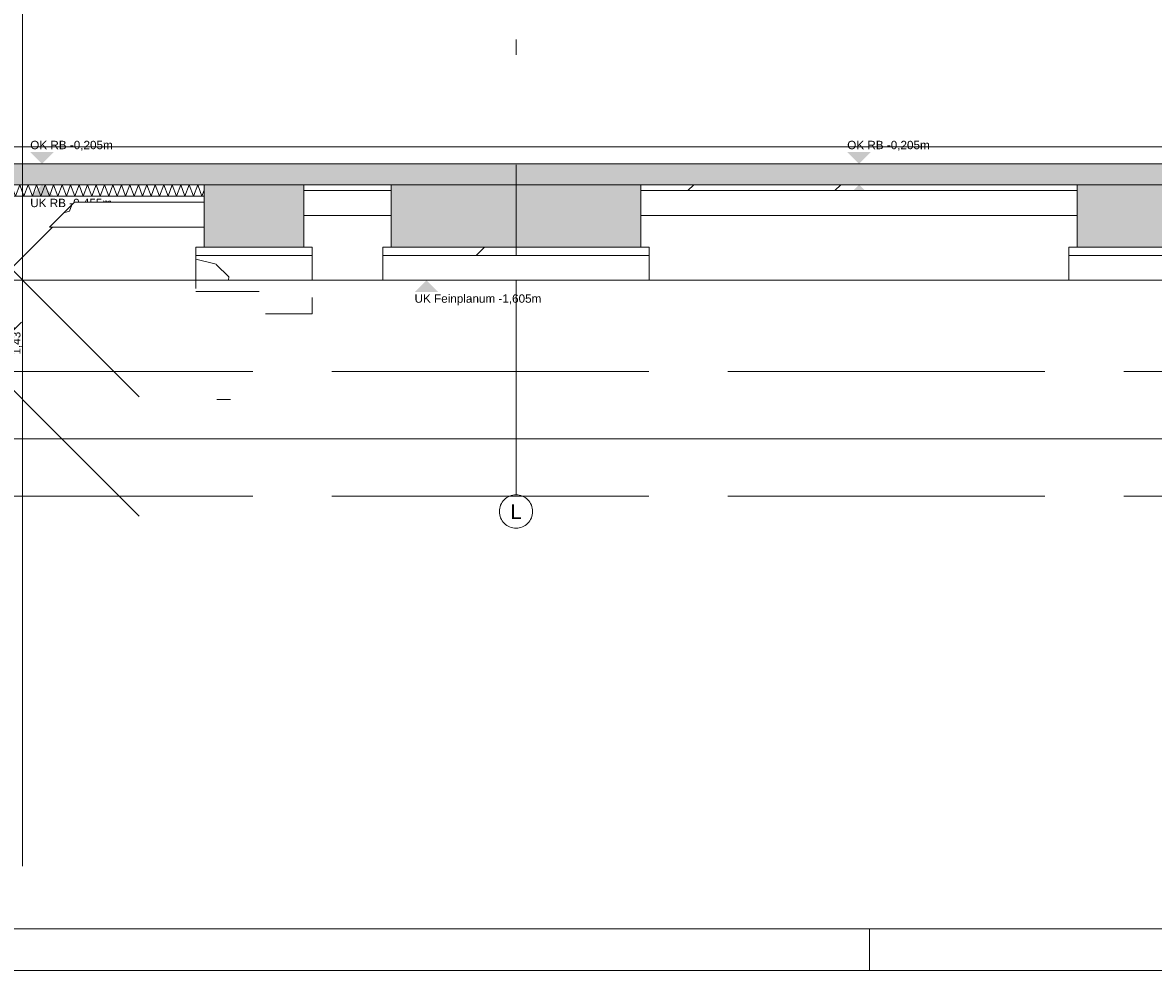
# Model space of a CAD drawing. Header units: metres. Extents: x -3716 to 31, y -1854 to 706.
# Tile 47 of 237: x -1521 to -1351, y -345 to -203. Entities that reach past the tile are written whole.
import ezdxf

# ---------------------------------------------------------------- set-up
doc = ezdxf.new("R2010")
doc.units = ezdxf.units.M
doc.header["$LTSCALE"] = 1.25
doc.header["$PDMODE"] = 1
doc.header["$PDSIZE"] = -2
for name, pattern in [('ISO-02 Strichlinie', [3.81, 3.048, -0.762]), ('ISO-03 Gestrichelt mit Abstand-3', [1.524, 0.6096, -0.9144]), ('Linienart-53', [5.291531, 3.175, -1.058062, 0.352704, -0.705764])]:
    doc.linetypes.add(name, pattern=pattern)
doc.layers.get('0').update_dxf_attribs({"lineweight": 25})
for name, color, linetype, lineweight, true_color in [('00 -Bauelemente -Dämmung innen', 7, 'Continuous', 9, 0xff7fe6), ('30 -35 Decken- 0 Decken', 7, 'Continuous', 35, 0x00ee00), ('70 -72 Beschriftung- 1 Beschriftung allgemein', 7, 'Continuous', 9, 0xff6633), ('70 -76 Bemaßung- 2 Allgemein', 7, 'Continuous', 5, 0x6666cc)]:
    doc.layers.add(name, color=color, linetype=linetype, lineweight=lineweight, true_color=true_color)
for name, color, linetype, lineweight in [('70 -71 Achsen- 1 Gebäudeachsen', 7, 'Linienart-53', 18), ('70 -74 Zeichnungsblatt- 4 Plankopf Linie', 7, 'Continuous', 13), ('Keine', 7, 'Continuous', 9)]:
    doc.layers.add(name, color=color, linetype=linetype, lineweight=lineweight)
doc.styles.add('Arial', font='arial.ttf')
doc.dimstyles.new('SIA_DIN1356', dxfattribs={"dimtxt": 1.258608, "dimasz": 2.80603, "dimexe": 2.5, "dimexo": 3.75, "dimgap": 0.625, "dimtad": 1, "dimdec": 3, "dimtxsty": 'Arial', "dimblk": 'VW_SLASH-1', "dimblk1": 'VW_SLASH-1', "dimblk2": 'VW_SLASH-1', "dimcen": 0, "dimdle": 2.5, "dimadec": 3, "dimazin": 0, "dimtfac": 1, "dimtdec": 3, "dimtix": 1, "dimtmove": 0, "dimatfit": 0, "dimldrblk": 'VW_FILLEDARROW-1', "dimfxl": 1, "dimfrac": 2, "dimtolj": 1, "dimarcsym": 0})
pattern_1 = [(-135, (0, 0), (0.883883, -0.883883), [2.12132, -1.414214])]
pattern_2 = [(19.983, (0, 0), (3.0513, -2.96883), [0.19305, -3.66798]), (-13.8697, (0.1815, 0.066), (3.0513, -2.96883), [0.34402, -6.53646]), (-44.215, (0.5155, -0.0165), (-0.57727, -4.28831), [0.21286, -4.04441]), (-97.6668, (0.668, -0.165), (-3.62857, -1.31948), [0.21635, -4.11064]), (-160.017, (0.639, -0.3794), (-6.67987, 1.64935), [0.19305, -3.66798]), (166.1303, (0.4577, -0.4453), (-9.73117, 4.61818), [0.34402, -6.53646]), (135.785, (0.1237, -0.363), (0.57727, 4.28831), [0.21286, -4.04441]), (82.3332, (-0.029, -0.2145), (3.62857, 1.31948), [0.21635, -4.11064]), (-110.556, (-1.1957, 1.773), (4.232, -2.40967), [0.17615, -4.14553]), (-67.1952, (-1.2576, 1.608), (4.23201, -2.40967), [0.28547, -6.7182]), (-29.657, (-1.147, 1.345), (5.74945, 1.63685), [0.1985, -4.67145]), (15.8914, (-0.9746, 1.2468), (1.51744, 4.04652), [0.24366, -5.73426]), (69.444, (-0.74, 1.3135), (-4.232, 2.40967), [0.17615, -4.14553]), (112.8048, (-0.6783, 1.4784), (-1.517445, -4.04652), [0.28547, -6.7182]), (150.343, (-0.789, 1.7415), (-1.51744, -4.04652), [0.1985, -4.67145]), (-164.1086, (-0.9614, 1.8398), (-4.23201, 2.40967), [0.24366, -5.73426]), (-136.779, (0.742, -1.897), (2.8039, -7.00974), [0.18786, -9.2051]), (-68.199, (0.605, -2.025), (9.6487, -0.5773), [0.151, -7.3987]), (-3.424, (0.6614, -2.166), (6.8448, 6.43247), [0.1933, -9.47264]), (43.221, (0.8544, -2.177), (-2.8039, 7.00974), [0.18786, -9.2051]), (111.801, (0.991, -2.0485), (-9.6487, 0.5773), [0.151, -7.3987]), (176.576, (0.935, -1.908), (-6.8448, -6.43247), [0.1933, -9.47264]), (142.0458, (-1.1546, -1.1546), (-0.65974, -4.04091), [0.26147, -4.96791]), (80.7274, (-1.3606, -0.994), (-4.78312, -0.82468), [0.20472, -3.88969]), (41.7948, (-1.3278, -0.7917), (-4.78312, -0.824675), [0.36503, -6.93556]), (9.7824, (-1.0555, -0.5485), (-4.12338, 3.21623), [0.24268, -4.611]), (-37.9542, (-0.8165, -0.5072), (0.65974, 4.04091), [0.26147, -4.96791]), (-99.2726, (-0.6102, -0.668), (5.44286, 4.86558), [0.40944, -3.68497]), (-170.2176, (-0.6763, -1.072), (4.12338, -3.21623), [0.48537, -4.36832])]

# ---------------------------------------------------------------- blocks, each defined once
blk = doc.blocks.new('Plankopf')
at = {"layer": '70 -74 Zeichnungsblatt- 4 Plankopf Linie', "color": 7, "linetype": 'ISO-02 Strichlinie', "lineweight": 5, "transparency": 33554687}
blk.add_line((-0.0725, -0.4205), (-0.0725, -0.4155), dxfattribs=at)
at = {"layer": '70 -74 Zeichnungsblatt- 4 Plankopf Linie', "transparency": 33554687, "flags": 128}
for points in [[(-1.0675, 0.4205), (1.0675, 0.4205), (1.0675, -0.4205), (-1.0675, -0.4205)], [(-1.0475, -0.4155), (-1.0475, 0.4155), (1.0625, 0.4155), (1.0625, -0.4155)]]:
    blk.add_lwpolyline(points, close=True, dxfattribs=at)
at = {"layer": '70 -74 Zeichnungsblatt- 4 Plankopf Linie', "color": 0, "flags": 1}
for tag in ['AR_Genehmigt_-_Datum', 'Auto_Generate_Page_Number', 'Auto_Total_Num_Sheets', 'Architekt', 'Architekt_Zusatz_-1-', 'Current_Plot_Date', 'Scale', 'Sheet_Number', 'Sheet_Title', 'Teil', 'Gewerk', 'Total_Num_Sheets', 'Tragwerksplanung', 'Tragwerksplanung_Zusatz_-1-', 'Geschäftszeichen', 'Zone', 'Zone', 'Zone', 'Zone', 'Zone', 'Status', 'TGA', 'TGA_Zusatz_-1-', 'Zone', 'Number', 'Publish_Date', 'Number', 'Publish_Date', 'Number', 'Publish_Date', 'Number', 'Publish_Date', 'Number', 'Publish_Date', 'Planungsgrundlagen', 'Plot_Date_Format', 'BH_Genehmigt_-_Datum', 'Papiermaße', 'Ebene', 'Page_Number', 'Plannummer_Fachplaner', 'File_Name', 'File_Name_Include_Path', 'Projektname_Zusatz', 'Landschaftsarchitekt', 'Landschaftsarchitekten_Zusatz-1-', 'Höhe_üNHN', 'Leistungsphase', 'Number', 'Publish_Date', 'Recipients', 'Recipients', 'Recipients', 'Recipients', 'Recipients', 'Project_Date', 'Project_ID', 'Project_Name', 'Recipients', 'Date', 'Note', 'Date', 'Note', 'Date', 'Note', 'Date', 'Note', 'Date', 'Note', 'Format', 'Date', 'Date', 'Note']:
    blk.add_attdef(tag, (-1.0675, -0.4205), '', height=0.00018, dxfattribs=at)
blk = doc.blocks.new('Gruppe-944')
at = {"color": 255, "linetype": 'Continuous', "lineweight": 5}
blk.add_wipeout([(-98.621, 35.976), (-94.921, 35.976), (-94.921, 36.116), (-98.821, 36.116)], dxfattribs=at).dxf.layer = '00 -Bauelemente -Dämmung innen'
blk = doc.blocks.new('Gruppe-945')
at = {"layer": '00 -Bauelemente -Dämmung innen', "color": 7, "transparency": 33554687, "flags": 128}
for points in [[(-98.78, 36.088), (-98.77, 36.116), (-98.753, 36.068)], [(-94.921, 36.051), (-94.948, 35.976), (-94.999, 36.116), (-95.05, 35.976), (-95.101, 36.116), (-95.152, 35.976), (-95.203, 36.116), (-95.254, 35.976), (-95.305, 36.116), (-95.356, 35.976), (-95.407, 36.116), (-95.458, 35.976), (-95.509, 36.116), (-95.56, 35.976), (-95.611, 36.116), (-95.662, 35.976), (-95.713, 36.116), (-95.764, 35.976), (-95.815, 36.116), (-95.866, 35.976), (-95.917, 36.116), (-95.967, 35.976), (-96.018, 36.116), (-96.069, 35.976), (-96.12, 36.116), (-96.171, 35.976), (-96.222, 36.116), (-96.273, 35.976), (-96.324, 36.116), (-96.375, 35.976), (-96.426, 36.116), (-96.477, 35.976), (-96.528, 36.116), (-96.579, 35.976), (-96.63, 36.116), (-96.681, 35.976), (-96.732, 36.116), (-96.783, 35.976), (-96.834, 36.116), (-96.885, 35.976), (-96.936, 36.116), (-96.987, 35.976), (-97.038, 36.116), (-97.089, 35.976), (-97.139, 36.116), (-97.19, 35.976), (-97.241, 36.116), (-97.292, 35.976), (-97.343, 36.116), (-97.394, 35.976), (-97.445, 36.116), (-97.496, 35.976), (-97.547, 36.116), (-97.598, 35.976), (-97.649, 36.116), (-97.7, 35.976), (-97.751, 36.116), (-97.802, 35.976), (-97.853, 36.116), (-97.904, 35.976), (-97.955, 36.116), (-98.006, 35.976), (-98.057, 36.116), (-98.108, 35.976), (-98.159, 36.116), (-98.21, 35.976), (-98.26, 36.116), (-98.311, 35.976), (-98.362, 36.116), (-98.413, 35.976), (-98.464, 36.116), (-98.515, 35.976), (-98.566, 36.116), (-98.617, 35.976), (-98.668, 36.116), (-98.699, 36.031)]]:
    blk.add_lwpolyline(points, dxfattribs=at)
blk = doc.blocks.new('Gruppe-946')
at = {"layer": '00 -Bauelemente -Dämmung innen', "color": 7, "linetype": 'Continuous', "lineweight": 9, "transparency": 33554687}
blk.add_line((-94.921, 36.116), (-98.821, 36.116), dxfattribs=at)
blk = doc.blocks.new('Gruppe-947')
at = {"layer": '00 -Bauelemente -Dämmung innen', "color": 7, "linetype": 'Continuous', "lineweight": 9, "transparency": 33554687}
blk.add_line((-98.621, 35.976), (-94.921, 35.976), dxfattribs=at)
blk = doc.blocks.new('Gruppe-948')
at = {"layer": '00 -Bauelemente -Dämmung innen', "color": 7, "transparency": 33554687}
for name in ['Gruppe-946', 'Gruppe-947']:
    blk.add_blockref(name, (0, 0), dxfattribs=at)
blk = doc.blocks.new('Gruppe-949')
at = {"layer": '00 -Bauelemente -Dämmung innen', "color": 7}
blk.add_blockref('Gruppe-944', (0, 0), dxfattribs=at)
at = {"layer": '00 -Bauelemente -Dämmung innen', "color": 7, "transparency": 33554687}
for name in ['Gruppe-948', 'Gruppe-945']:
    blk.add_blockref(name, (0, 0), dxfattribs=at)
blk = doc.blocks.new('Gruppe-950')
at = {"layer": '00 -Bauelemente -Dämmung innen', "color": 7, "transparency": 33554687}
blk.add_blockref('Gruppe-949', (0, 0), dxfattribs=at)
at = {"layer": '00 -Bauelemente -Dämmung innen', "color": 0, "flags": 1}
for tag in ['IFC_UUID', 'instanceID', 'prm0_name', 'prm0_type', 'prm0_value', 'prm1_name', 'prm1_type', 'prm1_value', 'prm2_name', 'prm2_type', 'prm2_value', 'prm3_name', 'prm3_type', 'prm3_value', 'prm4_name', 'prm4_type', 'prm4_value', 'prm5_name', 'prm5_type', 'prm5_value', 'prm6_name', 'prm6_type', 'prm6_value']:
    blk.add_attdef(tag, (-98.821, 35.976), '', height=0.00018, dxfattribs=at)
blk = doc.blocks.new('Gruppe-1101')
at = {"color": 255, "transparency": 33554687}
blk.add_wipeout([(-91.171, 31.985), (-91.191, 31.986), (-91.21, 31.989), (-91.229, 31.994), (-91.248, 32), (-91.265, 32.009), (-91.282, 32.019), (-91.298, 32.031), (-91.312, 32.044), (-91.326, 32.058), (-91.337, 32.074), (-91.347, 32.091), (-91.356, 32.109), (-91.362, 32.127), (-91.367, 32.146), (-91.37, 32.166), (-91.371, 32.185), (-91.37, 32.205), (-91.367, 32.224), (-91.362, 32.243), (-91.356, 32.262), (-91.347, 32.28), (-91.337, 32.296), (-91.326, 32.312), (-91.312, 32.327), (-91.298, 32.34), (-91.282, 32.352), (-91.265, 32.362), (-91.248, 32.37), (-91.229, 32.377), (-91.21, 32.381), (-91.191, 32.384), (-91.171, 32.385), (-91.151, 32.384), (-91.132, 32.381), (-91.113, 32.377), (-91.094, 32.37), (-91.077, 32.362), (-91.06, 32.352), (-91.044, 32.34), (-91.03, 32.327), (-91.016, 32.312), (-91.005, 32.296), (-90.995, 32.28), (-90.986, 32.262), (-90.98, 32.243), (-90.975, 32.224), (-90.972, 32.205), (-90.971, 32.185), (-90.972, 32.166), (-90.975, 32.146), (-90.98, 32.127), (-90.986, 32.109), (-90.995, 32.091), (-91.005, 32.074), (-91.016, 32.058), (-91.03, 32.044), (-91.044, 32.031), (-91.06, 32.019), (-91.077, 32.009), (-91.094, 32), (-91.113, 31.994), (-91.132, 31.989), (-91.151, 31.986)], dxfattribs=at).dxf.layer = 'Keine'
at = {"layer": '70 -71 Achsen- 1 Gebäudeachsen', "transparency": 33554687}
blk.add_line((-91.171, 32.385), (-91.171, 37.864), dxfattribs=at)
at = {"layer": 'Keine', "transparency": 33554687, "flags": 128}
blk.add_lwpolyline([(-91.171, 31.985), (-91.191, 31.986), (-91.21, 31.989), (-91.229, 31.994), (-91.248, 32), (-91.265, 32.009), (-91.282, 32.019), (-91.298, 32.031), (-91.312, 32.044), (-91.326, 32.058), (-91.337, 32.074), (-91.347, 32.091), (-91.356, 32.109), (-91.362, 32.127), (-91.367, 32.146), (-91.37, 32.166), (-91.371, 32.185), (-91.37, 32.205), (-91.367, 32.224), (-91.362, 32.243), (-91.356, 32.262), (-91.347, 32.28), (-91.337, 32.296), (-91.326, 32.312), (-91.312, 32.327), (-91.298, 32.34), (-91.282, 32.352), (-91.265, 32.362), (-91.248, 32.37), (-91.229, 32.377), (-91.21, 32.381), (-91.191, 32.384), (-91.171, 32.385), (-91.151, 32.384), (-91.132, 32.381), (-91.113, 32.377), (-91.094, 32.37), (-91.077, 32.362), (-91.06, 32.352), (-91.044, 32.34), (-91.03, 32.327), (-91.016, 32.312), (-91.005, 32.296), (-90.995, 32.28), (-90.986, 32.262), (-90.98, 32.243), (-90.975, 32.224), (-90.972, 32.205), (-90.971, 32.185), (-90.972, 32.166), (-90.975, 32.146), (-90.98, 32.127), (-90.986, 32.109), (-90.995, 32.091), (-91.005, 32.074), (-91.016, 32.058), (-91.03, 32.044), (-91.044, 32.031), (-91.06, 32.019), (-91.077, 32.009), (-91.094, 32), (-91.113, 31.994), (-91.132, 31.989), (-91.151, 31.986)], close=True, dxfattribs=at)
at = {"layer": 'Keine', "transparency": 33554687, "insert": (-91.171, 32.185), "char_height": 0.176, "attachment_point": 5, "line_spacing_factor": 0.970891, "style": 'Arial'}
blk.add_mtext('L', dxfattribs=at)
blk = doc.blocks.new('Gruppe-1105')
at = {"layer": '30 -35 Decken- 0 Decken', "color": 7, "insert": (-87.1882643, 35.94690984), "char_height": 0.1006886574, "attachment_point": 1, "line_spacing_factor": 0.970891, "style": 'Arial'}
blk.add_mtext('UK RB -0,455m', dxfattribs=at)
at = {"color": 255, "linetype": 'Continuous', "lineweight": 9}
for points in [[(-49.79599996, 36.57119107), (-99.54599996, 36.57119107), (-99.54599996, 36.36619107), (-49.79599996, 36.36619107)], [(-93.72099996, 36.11619107), (-92.67099996, 36.11619107), (-92.67099996, 36.04619107), (-93.72099996, 36.04619107)], [(-89.67099996, 36.11619107), (-84.42099996, 36.11619107), (-84.42099996, 36.04619107), (-89.67099996, 36.04619107)], [(-101.94599996, 35.27119107), (-102.29599996, 35.27119107), (-102.29599996, 33.93119107), (-98.62099996, 33.93119107), (-98.62099996, 35.27119107), (-98.62099996, 35.97619107), (-94.92099996, 35.97619107), (-94.92099996, 35.90619107), (-96.44599996, 35.90619107), (-98.52099996, 33.83119107), (-102.39599996, 33.83119107), (-104.47099996, 35.90619107), (-105.92099996, 35.90619107), (-105.92099996, 35.97619107), (-101.94599996, 35.97619107)], [(-92.77099996, 35.36619107), (-89.57099996, 35.36619107), (-89.57099996, 35.26619107), (-92.77099996, 35.26619107)], [(-84.52099996, 35.36619107), (-80.65599996, 35.36619107), (-80.65599996, 35.26619107), (-84.52099996, 35.26619107)]]:
    blk.add_wipeout(points, dxfattribs=at).dxf.layer = '30 -35 Decken- 0 Decken'
at = {"layer": '30 -35 Decken- 0 Decken', "linetype": 'Continuous', "lineweight": 9}
h = blk.add_hatch(dxfattribs=at)
h.set_pattern_fill('5_Beton unbewehrt', style=0, pattern_type=2)
h.set_pattern_definition(pattern_1)
h.paths.add_polyline_path([(-93.72099996, 36.11619107), (-92.67099996, 36.11619107), (-92.67099996, 36.04619107), (-93.72099996, 36.04619107)])
h = blk.add_hatch(dxfattribs=at)
h.set_pattern_fill('5_Beton unbewehrt', style=0, pattern_type=2)
h.set_pattern_definition(pattern_1)
h.paths.add_polyline_path([(-89.67099996, 36.11619107), (-84.42099996, 36.11619107), (-84.42099996, 36.04619107), (-89.67099996, 36.04619107)])
h = blk.add_hatch(dxfattribs=at)
h.set_pattern_fill('5_Beton unbewehrt', style=0, pattern_type=2)
h.set_pattern_definition(pattern_1)
h.paths.add_polyline_path([(-101.94599996, 35.27119107), (-102.29599996, 35.27119107), (-102.29599996, 33.93119107), (-98.62099996, 33.93119107), (-98.62099996, 35.27119107), (-98.62099996, 35.97619107), (-94.92099996, 35.97619107), (-94.92099996, 35.90619107), (-96.44599996, 35.90619107), (-98.52099996, 33.83119107), (-102.39599996, 33.83119107), (-104.47099996, 35.90619107), (-105.92099996, 35.90619107), (-105.92099996, 35.97619107), (-101.94599996, 35.97619107)])
h = blk.add_hatch(dxfattribs=at)
h.set_pattern_fill('5_Beton unbewehrt', style=0, pattern_type=2)
h.set_pattern_definition(pattern_1)
h.paths.add_polyline_path([(-92.77099996, 35.36619107), (-89.57099996, 35.36619107), (-89.57099996, 35.26619107), (-92.77099996, 35.26619107)])
h = blk.add_hatch(dxfattribs=at)
h.set_pattern_fill('5_Beton unbewehrt', style=0, pattern_type=2)
h.set_pattern_definition(pattern_1)
h.paths.add_polyline_path([(-84.52099996, 35.36619107), (-80.65599996, 35.36619107), (-80.65599996, 35.26619107), (-84.52099996, 35.26619107)])
at = {"layer": '30 -35 Decken- 0 Decken', "color": 7, "linetype": 'Continuous', "lineweight": 9, "flags": 128}
for points in [[(-49.79599996, 36.57119107), (-99.54599996, 36.57119107), (-99.54599996, 36.36619107), (-49.79599996, 36.36619107)], [(-93.72099996, 36.11619107), (-92.67099996, 36.11619107), (-92.67099996, 36.04619107), (-93.72099996, 36.04619107)], [(-89.67099996, 36.11619107), (-84.42099996, 36.11619107), (-84.42099996, 36.04619107), (-89.67099996, 36.04619107)], [(-101.94599996, 35.27119107), (-102.29599996, 35.27119107), (-102.29599996, 33.93119107), (-98.62099996, 33.93119107), (-98.62099996, 35.27119107), (-98.62099996, 35.97619107), (-94.92099996, 35.97619107), (-94.92099996, 35.90619107), (-96.44599996, 35.90619107), (-98.52099996, 33.83119107), (-102.39599996, 33.83119107), (-104.47099996, 35.90619107), (-105.92099996, 35.90619107), (-105.92099996, 35.97619107), (-101.94599996, 35.97619107)], [(-92.77099996, 35.36619107), (-89.57099996, 35.36619107), (-89.57099996, 35.26619107), (-92.77099996, 35.26619107)], [(-84.52099996, 35.36619107), (-80.65599996, 35.36619107), (-80.65599996, 35.26619107), (-84.52099996, 35.26619107)]]:
    blk.add_lwpolyline(points, close=True, dxfattribs=at)
at = {"layer": '30 -35 Decken- 0 Decken', "color": 7, "linetype": 'Continuous', "lineweight": 9}
for points in [[(-96.87099996, 36.36619107), (-97.0132643, 36.50845541), (-96.72873563, 36.50845541)], [(-87.04599996, 36.36619107), (-87.1882643, 36.50845541), (-86.90373563, 36.50845541)], [(-87.04599996, 36.11619107), (-87.1882643, 35.97392674), (-86.90373563, 35.97392674)]]:
    blk.add_solid(points, dxfattribs=at)
at = {"layer": '30 -35 Decken- 0 Decken', "color": 7, "char_height": 0.1006886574, "attachment_point": 1, "line_spacing_factor": 0.970891, "style": 'Arial'}
for insert in [(-97.0132643, 36.64371629), (-87.1882643, 36.64371629)]:
    blk.add_mtext('OK RB -0,205m', dxfattribs=dict(at, insert=insert))
at = {"layer": '00 -Bauelemente -Dämmung innen', "color": 7}
blk.add_blockref('Gruppe-950', (0, 0), dxfattribs=at)
at = {"color": 255, "linetype": 'Continuous', "lineweight": 9}
blk.add_wipeout([(-95.02099996, 35.36619107), (-93.62099996, 35.36619107), (-93.62099996, 35.26619107), (-95.02099996, 35.26619107)], dxfattribs=at).dxf.layer = '30 -35 Decken- 0 Decken'
at = {"layer": '30 -35 Decken- 0 Decken', "linetype": 'Continuous', "lineweight": 9}
h = blk.add_hatch(dxfattribs=at)
h.set_pattern_fill('5_Beton unbewehrt', style=0, pattern_type=2)
h.set_pattern_definition(pattern_1)
h.paths.add_polyline_path([(-95.02099996, 35.36619107), (-93.62099996, 35.36619107), (-93.62099996, 35.26619107), (-95.02099996, 35.26619107)])
at = {"layer": '30 -35 Decken- 0 Decken', "color": 7, "linetype": 'Continuous', "lineweight": 9, "flags": 128}
blk.add_lwpolyline([(-95.02099996, 35.36619107), (-93.62099996, 35.36619107), (-93.62099996, 35.26619107), (-95.02099996, 35.26619107)], close=True, dxfattribs=at)
at = {"layer": '30 -35 Decken- 0 Decken', "color": 7, "linetype": 'Continuous', "lineweight": 9}
blk.add_solid([(-96.87099996, 36.11619107), (-97.0132643, 35.97392674), (-96.72873563, 35.97392674)], dxfattribs=at)
at = {"layer": '30 -35 Decken- 0 Decken', "color": 7, "insert": (-97.0132643, 35.94690984), "char_height": 0.1006886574, "attachment_point": 1, "line_spacing_factor": 0.970891, "style": 'Arial'}
blk.add_mtext('UK RB -0,455m', dxfattribs=at)
at = {"color": 255, "linetype": 'Continuous', "lineweight": 9}
blk.add_wipeout([(-167.72099996, 35.36619107), (-167.72099996, 36.01619107), (-165.69599318, 36.01619107), (-165.69599318, 35.91619107), (-164.29599996, 35.91619107), (-164.29599996, 35.07119107), (-164.62599996, 35.07119107), (-164.62599996, 34.07119107), (-161.56599996, 34.07119107), (-161.56599996, 35.07119107), (-161.89599996, 35.07119107), (-161.89599996, 36.11619107), (-160.82099996, 36.11619107), (-160.82099996, 35.36619107), (-159.62099996, 35.36619107), (-159.62099996, 36.11619107), (-153.72099996, 36.11619107), (-153.72099996, 35.36619107), (-151.52099996, 35.36619107), (-151.52099996, 36.11619107), (-146.12099996, 36.11619107), (-146.12099996, 35.36619107), (-143.92099996, 35.36619107), (-143.92099996, 36.11619107), (-138.52099996, 36.11619107), (-138.52099996, 35.36619107), (-136.32099996, 35.36619107), (-136.32099996, 36.11619107), (-130.92099996, 36.11619107), (-130.92099996, 35.36619107), (-128.72099996, 35.36619107), (-128.72099996, 36.11619107), (-123.32099996, 36.11619107), (-123.32099996, 35.36619107), (-121.12099996, 35.36619107), (-121.12099996, 36.11619107), (-115.72099996, 36.11619107), (-115.72099996, 35.36619107), (-113.52099996, 35.36619107), (-113.52099996, 36.11619107), (-108.12099996, 36.11619107), (-108.12099996, 35.36619107), (-105.92099996, 35.36619107), (-105.92099996, 36.11619107), (-101.74599996, 36.11619107), (-101.74599996, 35.07119107), (-102.09599996, 35.07119107), (-102.09599996, 34.07119107), (-98.82099996, 34.07119107), (-98.82099996, 36.11619107), (-94.92099996, 36.11619107), (-94.92099996, 35.36619107), (-93.72099996, 35.36619107), (-93.72099996, 36.11619107), (-92.67099996, 36.11619107), (-92.67099996, 35.36619107), (-89.67099996, 35.36619107), (-89.67099996, 36.11619107), (-84.42099996, 36.11619107), (-84.42099996, 35.36619107), (-80.75599996, 35.36619107), (-80.75599996, 36.11619107), (-76.34599996, 36.11619107), (-76.34599996, 36.01619107), (-75.42099996, 36.01619107), (-75.42099996, 35.36619107), (-73.92099996, 35.36619107), (-73.92099996, 36.01619107), (-68.62099996, 36.01619107), (-68.62099996, 35.36619107), (-64.22099996, 35.36619107), (-64.22099996, 36.01619107), (-60.37099996, 36.01619107), (-60.37099996, 35.36619107), (-55.97099996, 35.36619107), (-55.97099996, 36.01619107), (-50.19599996, 36.01619107), (-50.19599996, 34.55619107), (-29.02099996, 34.55619107), (-29.02099996, 36.01619107), (-26.37099996, 36.01619107), (-26.37099996, 35.91619107), (-25.92099996, 35.91619107), (-25.92099996, 35.36619107), (-24.42099996, 35.36619107), (-24.42099996, 36.11619107), (-24.97099996, 36.11619107), (-24.97099996, 36.36619107), (-29.42099996, 36.36619107), (-29.42099996, 35.15619107), (-49.79599996, 35.15619107), (-49.79599996, 36.36619107), (-99.54599996, 36.36619107), (-99.54599996, 35.07119107), (-101.34599996, 35.07119107), (-101.34599996, 36.36619107), (-162.29599996, 36.36619107), (-162.29599996, 35.07119107), (-163.89599996, 35.07119107), (-163.89599996, 36.36619107), (-168.02099996, 36.36619107), (-168.02099996, 35.36619107)], dxfattribs=at).dxf.layer = '30 -35 Decken- 0 Decken'
at = {"layer": '30 -35 Decken- 0 Decken', "linetype": 'Continuous', "lineweight": 9}
h = blk.add_hatch(dxfattribs=at)
h.set_pattern_fill('Stahlbeton1  SRF', style=0, pattern_type=2)
h.set_pattern_definition([(45, (0, 0), (0.07071068, -0.07071068), []), (45, (0.03536, -0.03536), (0.07071068, -0.07071068), [0.075, -0.05])])
h.paths.add_polyline_path([(-167.72099996, 35.36619107), (-167.72099996, 36.01619107), (-165.69599318, 36.01619107), (-165.69599318, 35.91619107), (-164.29599996, 35.91619107), (-164.29599996, 35.07119107), (-164.62599996, 35.07119107), (-164.62599996, 34.07119107), (-161.56599996, 34.07119107), (-161.56599996, 35.07119107), (-161.89599996, 35.07119107), (-161.89599996, 36.11619107), (-160.82099996, 36.11619107), (-160.82099996, 35.36619107), (-159.62099996, 35.36619107), (-159.62099996, 36.11619107), (-153.72099996, 36.11619107), (-153.72099996, 35.36619107), (-151.52099996, 35.36619107), (-151.52099996, 36.11619107), (-146.12099996, 36.11619107), (-146.12099996, 35.36619107), (-143.92099996, 35.36619107), (-143.92099996, 36.11619107), (-138.52099996, 36.11619107), (-138.52099996, 35.36619107), (-136.32099996, 35.36619107), (-136.32099996, 36.11619107), (-130.92099996, 36.11619107), (-130.92099996, 35.36619107), (-128.72099996, 35.36619107), (-128.72099996, 36.11619107), (-123.32099996, 36.11619107), (-123.32099996, 35.36619107), (-121.12099996, 35.36619107), (-121.12099996, 36.11619107), (-115.72099996, 36.11619107), (-115.72099996, 35.36619107), (-113.52099996, 35.36619107), (-113.52099996, 36.11619107), (-108.12099996, 36.11619107), (-108.12099996, 35.36619107), (-105.92099996, 35.36619107), (-105.92099996, 36.11619107), (-101.74599996, 36.11619107), (-101.74599996, 35.07119107), (-102.09599996, 35.07119107), (-102.09599996, 34.07119107), (-98.82099996, 34.07119107), (-98.82099996, 36.11619107), (-94.92099996, 36.11619107), (-94.92099996, 35.36619107), (-93.72099996, 35.36619107), (-93.72099996, 36.11619107), (-92.67099996, 36.11619107), (-92.67099996, 35.36619107), (-89.67099996, 35.36619107), (-89.67099996, 36.11619107), (-84.42099996, 36.11619107), (-84.42099996, 35.36619107), (-80.75599996, 35.36619107), (-80.75599996, 36.11619107), (-76.34599996, 36.11619107), (-76.34599996, 36.01619107), (-75.42099996, 36.01619107), (-75.42099996, 35.36619107), (-73.92099996, 35.36619107), (-73.92099996, 36.01619107), (-68.62099996, 36.01619107), (-68.62099996, 35.36619107), (-64.22099996, 35.36619107), (-64.22099996, 36.01619107), (-60.37099996, 36.01619107), (-60.37099996, 35.36619107), (-55.97099996, 35.36619107), (-55.97099996, 36.01619107), (-50.19599996, 36.01619107), (-50.19599996, 34.55619107), (-29.02099996, 34.55619107), (-29.02099996, 36.01619107), (-26.37099996, 36.01619107), (-26.37099996, 35.91619107), (-25.92099996, 35.91619107), (-25.92099996, 35.36619107), (-24.42099996, 35.36619107), (-24.42099996, 36.11619107), (-24.97099996, 36.11619107), (-24.97099996, 36.36619107), (-29.42099996, 36.36619107), (-29.42099996, 35.15619107), (-49.79599996, 35.15619107), (-49.79599996, 36.36619107), (-99.54599996, 36.36619107), (-99.54599996, 35.07119107), (-101.34599996, 35.07119107), (-101.34599996, 36.36619107), (-162.29599996, 36.36619107), (-162.29599996, 35.07119107), (-163.89599996, 35.07119107), (-163.89599996, 36.36619107), (-168.02099996, 36.36619107), (-168.02099996, 35.36619107)])
at = {"layer": '30 -35 Decken- 0 Decken', "color": 7, "linetype": 'Continuous', "lineweight": 9}
for p, q in [((-94.92099996, 36.11619107), (-93.72099996, 36.11619107)), ((-92.67099996, 36.11619107), (-89.67099996, 36.11619107)), ((-84.42099996, 36.11619107), (-80.75599996, 36.11619107))]:
    blk.add_line(p, q, dxfattribs=at)
at = {"layer": '30 -35 Decken- 0 Decken', "color": 7, "linetype": 'Continuous', "lineweight": 9, "flags": 128}
for points in [[(-105.92099996, 36.11619107), (-101.74599996, 36.11619107), (-101.74599996, 35.07119107), (-102.09599996, 35.07119107), (-102.09599996, 34.07119107), (-98.82099996, 34.07119107), (-98.82099996, 36.11619107), (-94.92099996, 36.11619107), (-94.92099996, 35.36619107), (-93.72099996, 35.36619107), (-93.72099996, 36.11619107), (-92.67099996, 36.11619107), (-92.67099996, 35.36619107), (-89.67099996, 35.36619107), (-89.67099996, 36.11619107), (-84.42099996, 36.11619107), (-84.42099996, 35.36619107), (-80.75599996, 35.36619107)], [(-49.79599996, 36.36619107), (-99.54599996, 36.36619107), (-99.54599996, 35.07119107), (-101.34599996, 35.07119107), (-101.34599996, 36.36619107), (-162.29599996, 36.36619107)]]:
    blk.add_lwpolyline(points, dxfattribs=at)
at = {"layer": '70 -71 Achsen- 1 Gebäudeachsen', "color": 7, "transparency": 33554687}
blk.add_blockref('Gruppe-1101', (0, 0), dxfattribs=at)
at = {"layer": '30 -35 Decken- 0 Decken', "color": 7, "linetype": 'ISO-03 Gestrichelt mit Abstand-3', "lineweight": 9}
for p, q in [((-95.02099996, 35.09785774), (-93.62099996, 35.09785774)), ((-95.02099996, 34.8295244), (-93.62099996, 34.8295244))]:
    blk.add_line(p, q, dxfattribs=at)
at = {"layer": '30 -35 Decken- 0 Decken', "color": 7, "linetype": 'ISO-03 Gestrichelt mit Abstand-3', "lineweight": 9, "flags": 128}
blk.add_lwpolyline([(-95.02099996, 35.26619107), (-93.62099996, 35.26619107), (-93.62099996, 34.56119107), (-95.02099996, 34.56119107)], close=True, dxfattribs=at)
blk = doc.blocks.new('_FU_2D LP9 (3D)')
at = {"layer": '30 -35 Decken- 0 Decken', "color": 7}
blk.add_blockref('Gruppe-1105', (0, 0), dxfattribs=at)
at = {"layer": '70 -72 Beschriftung- 1 Beschriftung allgemein', "linetype": 'ISO-02 Strichlinie'}
for p, q in [((-183.8724, 33.8712), (1.1339, 33.8712)), ((-183.8724, 32.3712), (1.1339, 32.3712))]:
    blk.add_line(p, q, dxfattribs=at)
blk = doc.blocks.new('Gruppe-1114')
at = {"layer": '30 -35 Decken- 0 Decken', "color": 7, "insert": (-92.391, 34.797), "char_height": 0.10069, "attachment_point": 1, "line_spacing_factor": 0.970891, "style": 'Arial'}
blk.add_mtext('UK Feinplanum -1,605m ', dxfattribs=at)
at = {"color": 255, "linetype": 'Continuous', "lineweight": 9}
for points in [[(-93.721, 36.046), (-92.671, 36.046), (-92.671, 35.746), (-93.721, 35.746)], [(-89.671, 36.046), (-84.421, 36.046), (-84.421, 35.746), (-89.671, 35.746)], [(-96.481, 35.906), (-94.921, 35.906), (-94.921, 35.606), (-96.781, 35.606)], [(-95.021, 35.266), (-93.621, 35.266), (-93.621, 34.966), (-95.021, 34.966)], [(-92.771, 35.266), (-89.571, 35.266), (-89.571, 34.966), (-92.771, 34.966)], [(-84.521, 35.266), (-80.656, 35.266), (-80.656, 34.966), (-84.521, 34.966)]]:
    blk.add_wipeout(points, dxfattribs=at).dxf.layer = '30 -35 Decken- 0 Decken'
at = {"layer": '30 -35 Decken- 0 Decken', "linetype": 'Continuous', "lineweight": 9}
h = blk.add_hatch(dxfattribs=at)
h.set_pattern_fill('Mörtel_Putz sehr fein SRF', style=0, pattern_type=2)
h.set_pattern_definition(pattern_2)
h.paths.add_polyline_path([(-93.721, 36.046), (-92.671, 36.046), (-92.671, 35.746), (-93.721, 35.746)])
h = blk.add_hatch(dxfattribs=at)
h.set_pattern_fill('Mörtel_Putz sehr fein SRF', style=0, pattern_type=2)
h.set_pattern_definition(pattern_2)
h.paths.add_polyline_path([(-89.671, 36.046), (-84.421, 36.046), (-84.421, 35.746), (-89.671, 35.746)])
h = blk.add_hatch(dxfattribs=at)
h.set_pattern_fill('Mörtel_Putz sehr fein SRF', style=0, pattern_type=2)
h.set_pattern_definition(pattern_2)
h.paths.add_polyline_path([(-96.481, 35.906), (-94.921, 35.906), (-94.921, 35.606), (-96.781, 35.606)])
h = blk.add_hatch(dxfattribs=at)
h.set_pattern_fill('Mörtel_Putz sehr fein SRF', style=0, pattern_type=2)
h.set_pattern_definition(pattern_2)
h.paths.add_polyline_path([(-95.021, 35.266), (-93.621, 35.266), (-93.621, 34.966), (-95.021, 34.966)])
h = blk.add_hatch(dxfattribs=at)
h.set_pattern_fill('Mörtel_Putz sehr fein SRF', style=0, pattern_type=2)
h.set_pattern_definition(pattern_2)
h.paths.add_polyline_path([(-92.771, 35.266), (-89.571, 35.266), (-89.571, 34.966), (-92.771, 34.966)])
h = blk.add_hatch(dxfattribs=at)
h.set_pattern_fill('Mörtel_Putz sehr fein SRF', style=0, pattern_type=2)
h.set_pattern_definition(pattern_2)
h.paths.add_polyline_path([(-84.521, 35.266), (-80.656, 35.266), (-80.656, 34.966), (-84.521, 34.966)])
at = {"layer": '30 -35 Decken- 0 Decken', "color": 7, "linetype": 'Continuous', "lineweight": 9, "flags": 128}
for points in [[(-93.721, 36.046), (-92.671, 36.046), (-92.671, 35.746), (-93.721, 35.746)], [(-89.671, 36.046), (-84.421, 36.046), (-84.421, 35.746), (-89.671, 35.746)], [(-96.481, 35.906), (-94.921, 35.906), (-94.921, 35.606), (-96.781, 35.606)], [(-95.021, 35.266), (-93.621, 35.266), (-93.621, 34.966), (-95.021, 34.966)], [(-92.771, 35.266), (-89.571, 35.266), (-89.571, 34.966), (-92.771, 34.966)], [(-84.521, 35.266), (-80.656, 35.266), (-80.656, 34.966), (-84.521, 34.966)]]:
    blk.add_lwpolyline(points, close=True, dxfattribs=at)
at = {"layer": '30 -35 Decken- 0 Decken', "color": 7, "linetype": 'Continuous', "lineweight": 9}
blk.add_solid([(-92.249, 34.966), (-92.391, 34.824), (-92.106, 34.824)], dxfattribs=at)
blk = doc.blocks.new('VW_SLASH-1')
at = {"color": 0, "linetype": 'ByBlock', "lineweight": -2, "transparency": 16777216}
blk.add_line((0.8909, 0), (-1, 0), dxfattribs=at)
at = {"color": 0, "lineweight": 20, "transparency": 16777216, "flags": 128}
blk.add_lwpolyline([(0.5001, 0.5001), (-0.5001, -0.5001)], dxfattribs=at)
blk = doc.blocks.new('*D1516')
at = {"layer": '70 -76 Bemaßung- 2 Allgemein', "color": 0, "lineweight": -2}
for p, q in [((-105.202, 33.061), (-108.008, 33.061)), ((-98.521, 33.061), (-102.396, 33.061)), ((-95.715, 33.061), (-92.909, 33.061)), ((-102.396, 29.781), (-102.396, 30.561)), ((-98.521, 29.781), (-98.521, 30.561))]:
    blk.add_line(p, q, dxfattribs=at)
at = {"layer": 'Defpoints', "color": 0}
for p in [(-102.396, 33.531), (-98.521, 33.531), (-102.396, 33.061)]:
    blk.add_point(p, dxfattribs=at)
at = {"layer": '70 -76 Bemaßung- 2 Allgemein', "color": 0, "lineweight": -2, "xscale": 2.8060302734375, "yscale": 2.8060302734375, "zscale": 2.8060302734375}
blk.add_blockref('VW_SLASH-1', (-102.396, 33.061), dxfattribs=at)
at = {"layer": '70 -76 Bemaßung- 2 Allgemein', "color": 0, "lineweight": -2, "xscale": 2.8060302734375, "yscale": 2.8060302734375, "zscale": 2.8060302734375, "rotation": 180}
blk.add_blockref('VW_SLASH-1', (-98.521, 33.061), dxfattribs=at)
at = {"layer": '70 -76 Bemaßung- 2 Allgemein', "color": 0, "insert": (-100.458, 33.163), "char_height": 0.10069, "attachment_point": 5, "style": 'Arial'}
blk.add_mtext('\\A1;3,87\\S5^ ;', dxfattribs=at)
blk = doc.blocks.new('VW_FILLEDARROW-1')
at = {"linetype": 'Continuous', "lineweight": 0, "transparency": 16777216}
blk.add_hatch(color=0, dxfattribs=at).paths.add_polyline_path([(-1.4144, 0.379), (0, 0), (-1.4144, -0.379)])
at = {"color": 0, "lineweight": 5, "transparency": 16777216, "flags": 128}
blk.add_lwpolyline([(-1.4144, 0.379), (0, 0), (-1.4144, -0.379)], close=True, dxfattribs=at)
blk = doc.blocks.new('*D1517')
at = {"layer": '70 -76 Bemaßung- 2 Allgemein', "color": 0, "lineweight": -2}
for p, q in [((-54.792, 33.061), (-95.715, 33.061)), ((-51.986, 31.216), (-51.986, 30.561)), ((-98.521, 29.781), (-98.521, 30.561))]:
    blk.add_line(p, q, dxfattribs=at)
at = {"layer": 'Defpoints', "color": 0}
for p in [(-51.986, 34.966), (-98.521, 33.531), (-98.521, 33.061)]:
    blk.add_point(p, dxfattribs=at)
at = {"layer": '70 -76 Bemaßung- 2 Allgemein', "color": 0, "lineweight": -2, "xscale": 2.8060302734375, "yscale": 2.8060302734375, "zscale": 2.8060302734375, "rotation": 180}
blk.add_blockref('VW_SLASH-1', (-98.521, 33.061), dxfattribs=at)
at = {"layer": '70 -76 Bemaßung- 2 Allgemein', "color": 0, "lineweight": -2, "xscale": 2.8060302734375, "yscale": 2.8060302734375, "zscale": 2.8060302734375}
blk.add_blockref('VW_SLASH-1', (-51.986, 33.061), dxfattribs=at)
at = {"layer": '70 -76 Bemaßung- 2 Allgemein', "color": 0, "insert": (-75.253, 33.163), "char_height": 0.10069, "attachment_point": 5, "style": 'Arial'}
blk.add_mtext('\\A1;46,53\\S5^ ;', dxfattribs=at)
blk = doc.blocks.new('*D1533')
at = {"layer": '70 -76 Bemaßung- 2 Allgemein', "color": 0, "lineweight": -2}
for p, q in [((-97.105, 37.772), (-97.105, 40.578)), ((-97.105, 33.531), (-97.105, 34.966)), ((-93.636, 34.966), (-94.605, 34.966)), ((-94.771, 33.531), (-94.605, 33.531)), ((-97.105, 30.725), (-97.105, 27.919))]:
    blk.add_line(p, q, dxfattribs=at)
at = {"layer": 'Defpoints', "color": 0}
for p in [(-97.386, 34.966), (-97.105, 34.966), (-98.521, 33.531)]:
    blk.add_point(p, dxfattribs=at)
at = {"layer": '70 -76 Bemaßung- 2 Allgemein', "color": 0, "lineweight": -2, "xscale": 2.8060302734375, "yscale": 2.8060302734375, "zscale": 2.8060302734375}
for p, rotation in [((-97.105, 34.966), 270), ((-97.105, 33.531), 90)]:
    blk.add_blockref('VW_SLASH-1', p, dxfattribs=dict(at, rotation=rotation))
at = {"layer": '70 -76 Bemaßung- 2 Allgemein', "color": 0, "insert": (-97.207, 34.249), "char_height": 0.10069, "attachment_point": 5, "rotation": 90, "style": 'Arial'}
blk.add_mtext('\\A1;1,43\\S5^ ;', dxfattribs=at)
blk = doc.blocks.new('Gruppe-1118')
at = {"layer": '70 -76 Bemaßung- 2 Allgemein'}
for base, p1, p2, text, picture, middle in [((-98.52099996, 33.06119107), (-51.98599996, 34.96619107), (-98.52099996, 33.53119107), '46,53\\S5^ ;', '*D1517', (-75.25349996, 33.16338571)), ((-102.39599996, 33.06119107), (-98.52099996, 33.53119107), (-102.39599996, 33.53119107), '3,87\\S5^ ;', '*D1516', (-100.45849996, 33.16338571))]:
    dim = blk.add_linear_dim(base=base, p1=p1, p2=p2, text=text, dimstyle='SIA_DIN1356', override={"dimtxt": 0.100689, "dimgap": 0.025, "dimdec": 8, "dimpost": '<>', "dimtxsty": 'Arial', "dimtmove": 2}, dxfattribs=at)
    dim.commit()
    dim.dimension.update_dxf_attribs({"geometry": picture, "text_midpoint": middle})
blk = doc.blocks.new('_Feinplanum 2D-6 (3D)')
at = {"layer": '70 -72 Beschriftung- 1 Beschriftung allgemein', "linetype": 'ISO-02 Strichlinie'}
blk.add_line((-183.87242454, 32.37119107), (1.13388679, 32.37119107), dxfattribs=at)
at = {"layer": '30 -35 Decken- 0 Decken', "color": 7}
blk.add_blockref('Gruppe-1114', (0, 0), dxfattribs=at)
at = {"layer": '30 -35 Decken- 0 Decken', "color": 7, "linetype": 'Continuous', "lineweight": 9}
blk.add_line((-51.08599996, 34.96619107), (-97.38599996, 34.96619107), dxfattribs=at)
at = {"layer": '70 -72 Beschriftung- 1 Beschriftung allgemein', "linetype": 'ISO-02 Strichlinie'}
blk.add_line((-183.87242454, 33.87119107), (1.13388679, 33.87119107), dxfattribs=at)
at = {"layer": '70 -76 Bemaßung- 2 Allgemein'}
blk.add_blockref('Gruppe-1118', (0, 0), dxfattribs=at)
dim = blk.add_linear_dim(base=(-97.105, 34.96619107), p1=(-98.52099996, 33.53119107), p2=(-97.38599996, 34.96619107), angle=270, text='1,43\\S5^ ;', dimstyle='SIA_DIN1356', override={"dimtxt": 0.100689, "dimgap": 0.025, "dimdec": 8, "dimpost": '<>', "dimtxsty": 'Arial', "dimtmove": 2}, dxfattribs=at)
dim.commit()
dim.dimension.update_dxf_attribs({"geometry": '*D1533', "text_midpoint": (-97.20719464, 34.24869107)})

msp = doc.modelspace()

# ---------------------------------------------------------------- block references
at = {"layer": '70 -74 Zeichnungsblatt- 4 Plankopf Linie', "xscale": 1250, "yscale": 1250, "zscale": 1250}
msp.add_blockref('Plankopf', (-1303.55, 180.16), dxfattribs=at)

# ---------------------------------------------------------------- next in the draw order: block references
at = {"layer": 'Keine', "color": 1, "xscale": 12.5, "yscale": 12.5, "zscale": 12.5}
msp.add_blockref('_FU_2D LP9 (3D)', (-307.66, -678.79), dxfattribs=at)

# ---------------------------------------------------------------- next in the draw order: block references
msp.add_blockref('_Feinplanum 2D-6 (3D)', (-307.66, -678.79), dxfattribs=at)

doc.saveas('drawing.dxf')
